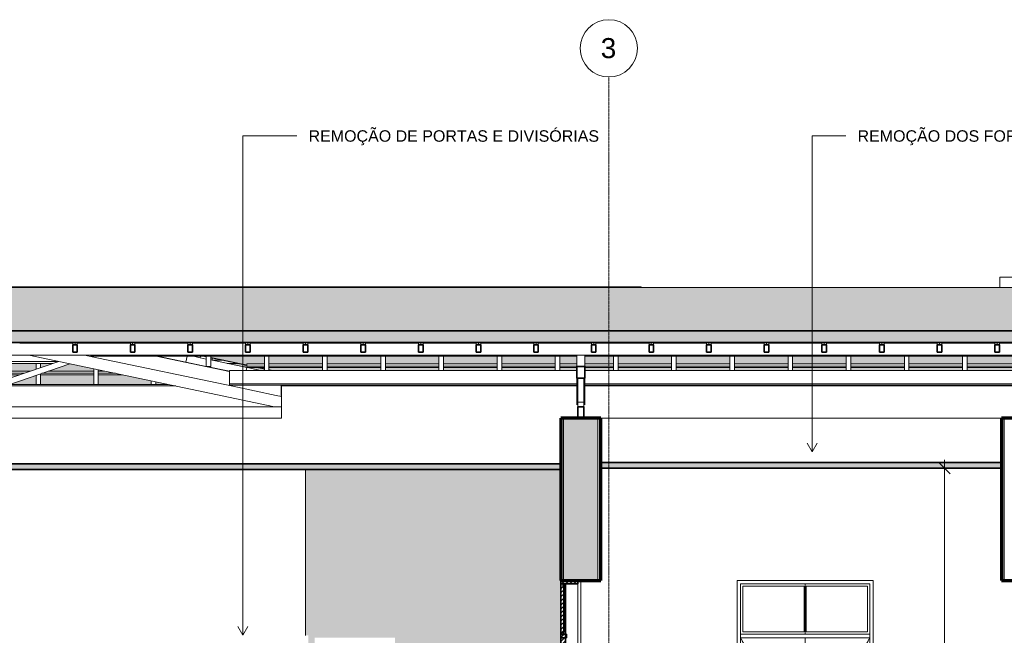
# Model space of a CAD drawing. Header units: millimetres. Extents: x -32613 to 52917, y -2150 to 8528.
# Tile 8 of 256: x -15349 to -6746, y 3151 to 8528. Entities that reach past the tile are written whole.
import ezdxf

# ---------------------------------------------------------------- set-up
doc = ezdxf.new("R2010")
doc.units = ezdxf.units.MM
for name, pattern in [('_Tracejado médio', [4, 3, -1]), ('_Tracejado pequeno', [2.25, 1.5, -0.75]), ('_Traço - ponto', [16, 12, -2, 0, -2])]:
    doc.linetypes.add(name, pattern=pattern)
for name, color, linetype, lineweight in [('A-ANNO-DIMS', 211, 'Continuous', 9), ('A-ANNO-DIMS-50', 211, 'Continuous', 9), ('A-CLNG', 13, 'Continuous', 25), ('A-CLNG-PATT', 13, 'Continuous', 25), ('A-DOOR', 31, 'Continuous', 25), ('A-DOOR-HDLN', 31, '_Tracejado pequeno', 18), ('A-GENM', 13, 'Continuous', 18), ('A-GLAZ-CWMG', 51, 'Continuous', 18), ('A-ROOF', 132, 'Continuous', 25), ('A-ROOF-PATT', 132, 'Continuous', 25), ('A-WALL', 113, 'Continuous', 25), ('A-WALL-PATT', 111, 'Continuous', 70), ('G-ANNO-TEXT', 231, 'Continuous', 9), ('I-WALL', 2, 'Continuous', 25), ('S-GRID', 1, 'Continuous', 9), ('S-GRID-IDEN', 1, 'Continuous', 9)]:
    doc.layers.add(name, color=color, linetype=linetype, lineweight=lineweight)
doc.styles.add('Arial_2', font='arial.ttf', dxfattribs={"height": 175})
doc.styles.add('Arial_3', font='arial.ttf', dxfattribs={"height": 100})
doc.dimstyles.new('Diagonal_-_2_0mm_Arial', dxfattribs={"dimscale": 304.8, "dimtxt": 102.02594, "dimasz": 0.328084, "dimexe": 0.246063, "dimexo": 0.0625, "dimgap": 0.024606, "dimtad": 1, "dimlfac": 0.001, "dimrnd": 0.01, "dimzin": 0, "dimdsep": 46, "dimtxsty": 'Arial_3', "dimblk1": 'OBLIQUE', "dimblk2": 'OBLIQUE', "dimsah": 1, "dimcen": 0.09, "dimdle": 0.246063, "dimadec": 0, "dimazin": 0, "dimtfac": 1, "dimtdec": 4, "dimtix": 1, "dimtmove": 0, "dimatfit": 3, "dimfxl": 0.492126, "dimfxlon": 1, "dimtvp": 1, "dimtolj": 1, "dimtzin": 0, "dimarcsym": 2})
pattern_1 = [(45, (-13711.87, 3294.04), (-17.67767, 17.67767), [])]

# ---------------------------------------------------------------- blocks, each defined once
blk = doc.blocks.new('porta dupla - P02 - 1_35 x 2_60 m-4336731-CORTE A - MANTER _ DEMOLIR')
at = {"layer": 'A-DOOR', "lineweight": 18}
h = blk.add_hatch(dxfattribs=at)
h.set_pattern_fill('FP_1', color=256, style=0, pattern_type=2)
h.set_pattern_definition(pattern_1)
h.paths.add_polyline_path([(-10471.1, 3600), (-10471.1, 3630), (-10621.1, 3630), (-10621.1, 3600)], flags=0)
h = blk.add_hatch(dxfattribs=at)
h.set_pattern_fill('FP_1', color=256, style=0, pattern_type=2)
h.set_pattern_definition(pattern_1)
h.paths.add_polyline_path([(-10581.1, 1030), (-10581.1, 3600), (-10621.1, 3600), (-10621.1, 1030)], flags=0)
h = blk.add_hatch(dxfattribs=at)
h.set_pattern_fill('FP_1', color=256, style=0, pattern_type=2)
h.set_pattern_definition(pattern_1)
h.paths.add_polyline_path([(-10601.1, 3160), (-10581.1, 3160), (-10581.1, 3180), (-10601.1, 3180)], flags=0)
h.paths.add_polyline_path([(-10581.1, 3580), (-10581.1, 3600), (-10601.1, 3600), (-10601.1, 3580)], flags=0)
h = blk.add_hatch(dxfattribs=at)
h.set_pattern_fill('FP_1', color=256, style=0, pattern_type=2)
h.set_pattern_definition(pattern_1)
h.paths.add_polyline_path([(-10571.1, 3130), (-10571.1, 3160), (-10621.1, 3160), (-10621.1, 3130)], flags=0)
at = {"layer": 'A-DOOR', "lineweight": 35}
for p, q in [((-10621.1, 3630), (-10621.1, 3600)), ((-10471.1, 3630), (-10621.1, 3630)), ((-10471.1, 3600), (-10471.1, 3630)), ((-10621.1, 3600), (-10471.1, 3600)), ((-10581.1, 3600), (-10621.1, 3600)), ((-10621.1, 3600), (-10621.1, 1030)), ((-10601.1, 3600), (-10601.1, 3580)), ((-10581.1, 3600), (-10601.1, 3600)), ((-10601.1, 3580), (-10581.1, 3580)), ((-10595.1, 3580), (-10595.1, 3180)), ((-10587.1, 3580), (-10595.1, 3580)), ((-10587.1, 3180), (-10587.1, 3580)), ((-10581.1, 1030), (-10581.1, 3600)), ((-10581.1, 3580), (-10581.1, 3600)), ((-10571.1, 3160), (-10621.1, 3160)), ((-10621.1, 3160), (-10621.1, 3130)), ((-10621.1, 3130), (-10571.1, 3130)), ((-10601.1, 3180), (-10601.1, 3160)), ((-10581.1, 3180), (-10601.1, 3180)), ((-10601.1, 3160), (-10581.1, 3160)), ((-10595.1, 3180), (-10587.1, 3180)), ((-10581.1, 3160), (-10581.1, 3180)), ((-10571.1, 3130), (-10571.1, 3160)), ((-10621.1, 1030), (-10581.1, 1030))]:
    blk.add_line(p, q, dxfattribs=at)
at = {"layer": 'A-DOOR', "lineweight": 18}
blk.add_line((-10471.1, 3600), (-10471.1, 1030), dxfattribs=at)
blk = doc.blocks.new('porta dupla - P04 - 1_19 x 2_60 m-4336733-CORTE A - MANTER _ DEMOLIR')
at = {"layer": 'A-DOOR', "lineweight": 18}
for p, q in [((-9051.1, 1030), (-9051.1, 3600)), ((-9051.1, 3600), (-7921.1, 3600)), ((-9031.1, 3580), (-9031.1, 3180)), ((-8496.1, 3580), (-9031.1, 3580)), ((-8496.1, 3180), (-8496.1, 3580)), ((-8486.1, 3600), (-8486.1, 3160)), ((-8486.1, 3600), (-8486.1, 3160)), ((-7941.1, 3580), (-8476.1, 3580)), ((-8476.1, 3580), (-8476.1, 3180)), ((-7941.1, 3180), (-7941.1, 3580)), ((-7921.1, 3600), (-7921.1, 1030)), ((-7921.1, 3160), (-9051.1, 3160)), ((-9051.1, 3130), (-7921.1, 3130)), ((-8496.1, 3180), (-9031.1, 3180)), ((-8486.1, 3130), (-8486.1, 1030)), ((-8486.1, 3130), (-8486.1, 1030)), ((-7941.1, 3180), (-8476.1, 3180))]:
    blk.add_line(p, q, dxfattribs=at)
at = {"layer": 'A-DOOR-HDLN'}
for p, q in [((-9051.1, 3130), (-7921.1, 3130)), ((-9051.1, 3130), (-8486.1, 2080)), ((-7921.1, 3130), (-8486.1, 2080)), ((-8486.1, 2080), (-9051.1, 1030)), ((-8486.1, 2080), (-7921.1, 1030))]:
    blk.add_line(p, q, dxfattribs=at)
blk = doc.blocks.new('Rectangular Mullion - 6x12 cm-3934083-CORTE A - MANTER _ DEMOLIR')
at = {"layer": 'A-GLAZ-CWMG'}
blk.add_line((938.7, 5598.7), (-28513.7, 5598.7), dxfattribs=at)
blk = doc.blocks.new('Rectangular Mullion - 6x12 cm-3933646-CORTE A - MANTER _ DEMOLIR')
at = {"layer": 'A-GLAZ-CWMG'}
for p, q in [((-14726.3, 5589.6), (-14726.3, 5598.7)), ((-14726.3, 5589.6), (-10481.1, 5589.6)), ((-10411.1, 5589.6), (-6631.1, 5589.6))]:
    blk.add_line(p, q, dxfattribs=at)
blk = doc.blocks.new('Rectangular Mullion - 2x5 cm-3922211-CORTE A - MANTER _ DEMOLIR')
at = {"layer": 'A-GLAZ-CWMG'}
for p, q in [((-17822.8, 5426.5), (-17779.2, 5426.5)), ((-17722.3, 5439.6), (-17765.8, 5439.6)), ((-17681.9, 5458.9), (-17638.4, 5458.9)), ((-17333.1, 5426.5), (-17219.8, 5426.5)), ((-17219.8, 5439.6), (-17276.2, 5439.6)), ((-17179.8, 5458.9), (-16824.2, 5458.9)), ((-16768.1, 5439.6), (-17179.8, 5439.6)), ((-17179.8, 5426.5), (-16730.1, 5426.5)), ((-16670.6, 5458.9), (-16212.9, 5458.9)), ((-16212.9, 5439.6), (-16614.5, 5439.6)), ((-16576.5, 5426.5), (-16212.9, 5426.5)), ((-16172.9, 5458.9), (-16036.8, 5458.9)), ((-16036.8, 5439.6), (-16172.9, 5439.6)), ((-16172.9, 5426.5), (-16036.8, 5426.5)), ((-15886.8, 5458.9), (-15709.4, 5458.9)), ((-15709.4, 5439.6), (-15886.8, 5439.6)), ((-15886.8, 5426.5), (-15709.4, 5426.5)), ((-15669.4, 5458.9), (-15253.1, 5458.9)), ((-15309.1, 5439.6), (-15669.4, 5439.6)), ((-15669.4, 5426.5), (-15347.1, 5426.5)), ((-15165.9, 5426.5), (-14702.4, 5426.5)), ((-14702.4, 5439.6), (-15155.5, 5439.6)), ((-15099.5, 5458.9), (-14702.4, 5458.9)), ((-14662.4, 5458.9), (-14603.8, 5458.9)), ((-14511.9, 5439.6), (-14662.4, 5439.6)), ((-14662.4, 5426.5), (-14449.6, 5426.5)), ((-13533.3, 5458.9), (-13523.5, 5458.9))]:
    blk.add_line(p, q, dxfattribs=at)
blk = doc.blocks.new('Rectangular Mullion - 2x5 cm-4253648-CORTE A - MANTER _ DEMOLIR')
at = {"layer": 'A-GLAZ-CWMG'}
for p, q in [((-14885.4, 5701.8), (-15348.9, 5701.8)), ((-14381.9, 5701.8), (-14845.4, 5701.8)), ((-13878.4, 5701.8), (-14341.9, 5701.8)), ((-13374.9, 5701.8), (-13838.4, 5701.8)), ((-12871.4, 5701.8), (-13334.9, 5701.8)), ((-12367.9, 5701.8), (-12831.4, 5701.8)), ((-11864.4, 5701.8), (-12327.9, 5701.8)), ((-11360.9, 5701.8), (-11824.4, 5701.8)), ((-10857.4, 5701.8), (-11320.9, 5701.8)), ((-10353.9, 5701.8), (-10817.4, 5701.8)), ((-9850.4, 5701.8), (-10313.9, 5701.8)), ((-9346.9, 5701.8), (-9810.4, 5701.8)), ((-8843.4, 5701.8), (-9306.9, 5701.8)), ((-8339.9, 5701.8), (-8803.4, 5701.8)), ((-7836.5, 5701.8), (-8299.9, 5701.8)), ((-7333, 5701.8), (-7796.5, 5701.8)), ((-6829.5, 5701.8), (-7293, 5701.8)), ((-6326, 5701.8), (-6789.5, 5701.8))]:
    blk.add_line(p, q, dxfattribs=at)
blk = doc.blocks.new('Rectangular Mullion - 2x5 cm-4253676-CORTE A - MANTER _ DEMOLIR')
at = {"layer": 'A-GLAZ-CWMG'}
for p, q in [((-13364.6, 5501.4), (-13364.6, 5520.9)), ((-13364.6, 5520.9), (-13210.8, 5520.9)), ((-13170.8, 5520.9), (-12702.5, 5520.9)), ((-12662.5, 5520.9), (-12194.2, 5520.9)), ((-12154.2, 5520.9), (-11685.9, 5520.9)), ((-11645.9, 5520.9), (-11177.6, 5520.9)), ((-11137.6, 5520.9), (-10669.3, 5520.9)), ((-10629.3, 5520.9), (-10481.1, 5520.9)), ((-10411.1, 5520.9), (-10160.9, 5520.9)), ((-10120.9, 5520.9), (-9652.6, 5520.9)), ((-9612.6, 5520.9), (-9144.3, 5520.9)), ((-9104.3, 5520.9), (-8636, 5520.9)), ((-8596, 5520.9), (-8127.7, 5520.9)), ((-8087.7, 5520.9), (-7619.3, 5520.9)), ((-7579.3, 5520.9), (-7111, 5520.9)), ((-7071, 5520.9), (-6631.1, 5520.9)), ((-6561.1, 5520.9), (-6346.8, 5520.9)), ((-6346.8, 5520.9), (-6346.8, 5501.4)), ((-13364.6, 5490.8), (-13364.6, 5501.4)), ((-13210.8, 5501.4), (-13364.6, 5501.4)), ((-13364.6, 5490.8), (-13210.8, 5490.8)), ((-12702.5, 5501.4), (-13170.8, 5501.4)), ((-13170.8, 5490.8), (-12702.5, 5490.8)), ((-12194.2, 5501.4), (-12662.5, 5501.4)), ((-12662.5, 5490.8), (-12194.2, 5490.8)), ((-11685.9, 5501.4), (-12154.2, 5501.4)), ((-12154.2, 5490.8), (-11685.9, 5490.8)), ((-11177.6, 5501.4), (-11645.9, 5501.4)), ((-11645.9, 5490.8), (-11177.6, 5490.8)), ((-10669.3, 5501.4), (-11137.6, 5501.4)), ((-11137.6, 5490.8), (-10669.3, 5490.8)), ((-10481.1, 5501.4), (-10629.3, 5501.4)), ((-10629.3, 5490.8), (-10481.1, 5490.8)), ((-10160.9, 5501.4), (-10411.1, 5501.4)), ((-10411.1, 5490.8), (-10160.9, 5490.8)), ((-9652.6, 5501.4), (-10120.9, 5501.4)), ((-10120.9, 5490.8), (-9652.6, 5490.8)), ((-9144.3, 5501.4), (-9612.6, 5501.4)), ((-9612.6, 5490.8), (-9144.3, 5490.8)), ((-8636, 5501.4), (-9104.3, 5501.4)), ((-9104.3, 5490.8), (-8636, 5490.8)), ((-8127.7, 5501.4), (-8596, 5501.4)), ((-8596, 5490.8), (-8127.7, 5490.8)), ((-7619.3, 5501.4), (-8087.7, 5501.4)), ((-8087.7, 5490.8), (-7619.3, 5490.8)), ((-7111, 5501.4), (-7579.3, 5501.4)), ((-7579.3, 5490.8), (-7111, 5490.8)), ((-6631.1, 5501.4), (-7071, 5501.4)), ((-7071, 5490.8), (-6631.1, 5490.8)), ((-6346.8, 5501.4), (-6561.1, 5501.4)), ((-6561.1, 5490.8), (-6346.8, 5490.8)), ((-6346.8, 5501.4), (-6346.8, 5490.8))]:
    blk.add_line(p, q, dxfattribs=at)
blk = doc.blocks.new('Rectangular Mullion - 2x5 cm-4253688-CORTE A - MANTER _ DEMOLIR')
at = {"layer": 'A-GLAZ-CWMG'}
for p, q in [((-13377.3, 5513), (-13381.4, 5493.4)), ((-13364.2, 5489.8), (-13332.5, 5483.1)), ((-13332.5, 5483.1), (-13330.9, 5490.8))]:
    blk.add_line(p, q, dxfattribs=at)
blk = doc.blocks.new('Rectangular Mullion - 2x5 cm-4253689-CORTE A - MANTER _ DEMOLIR')
at = {"layer": 'A-GLAZ-CWMG'}
for p, q in [((-13819.1, 5589.6), (-13820, 5585.5)), ((-13820, 5585.5), (-13771.1, 5575.2)), ((-13771.1, 5575.2), (-13768.1, 5589.6))]:
    blk.add_line(p, q, dxfattribs=at)
blk = doc.blocks.new('Rectangular Mullion - 2x5 cm-3922817-CORTE A - MANTER _ DEMOLIR')
at = {"layer": 'A-GLAZ-CWMG'}
for p, q in [((-13667.3, 5554.6), (-13667.3, 5573.9)), ((-13575.4, 5554.6), (-13667.3, 5554.6))]:
    blk.add_line(p, q, dxfattribs=at)
blk = doc.blocks.new('Rectangular Mullion - 6x12 cm 2-3933724-CORTE A - MANTER _ DEMOLIR')
at = {"layer": 'A-GLAZ-CWMG'}
blk.add_line((-14661.2, 5573.1), (-14783.3, 5598.7), dxfattribs=at)
blk = doc.blocks.new('Rectangular Mullion - 6x12 cm-4090307-CORTE A - MANTER _ DEMOLIR')
at = {"layer": 'A-GLAZ-CWMG'}
for p, q in [((-13841.2, 5525.6), (-13851.1, 5525.6)), ((-13437.5, 5525.6), (-13534.7, 5525.6))]:
    blk.add_line(p, q, dxfattribs=at)
blk = doc.blocks.new('Rectangular Mullion - 6x12 cm-4090281-CORTE A - MANTER _ DEMOLIR')
at = {"layer": 'A-GLAZ-CWMG'}
for p, q in [((-17368.5, 5525.8), (-17347.5, 5525.8)), ((-17279.1, 5541.5), (-17322.7, 5541.5)), ((-16864.9, 5525.8), (-16036.8, 5525.8)), ((-16036.8, 5541.5), (-16833, 5541.5)), ((-15013.1, 5541.5), (-15886.8, 5541.5)), ((-15886.8, 5525.8), (-15058.7, 5525.8))]:
    blk.add_line(p, q, dxfattribs=at)
blk = doc.blocks.new('Rectangular Mullion - 4x6_3-3931011-CORTE A - MANTER _ DEMOLIR')
at = {"layer": 'A-GLAZ-CWMG'}
for p, q in [((-26969.2, 5701.9), (-26969.2, 5687.9)), ((-26949.2, 5687.9), (-26949.2, 5701.9)), ((-26929.2, 5687.9), (-26929.2, 5701.9))]:
    blk.add_line(p, q, dxfattribs=at)
at = {"layer": 'A-GLAZ-CWMG', "lineweight": 35}
for p, q in [((-26949.2, 5687.9), (-26969.2, 5687.9)), ((-26969.2, 5687.9), (-26969.2, 5623.4)), ((-26929.2, 5687.9), (-26949.2, 5687.9)), ((-26929.2, 5623.4), (-26929.2, 5687.9)), ((-26969.2, 5623.4), (-26929.2, 5623.4))]:
    blk.add_line(p, q, dxfattribs=at)
blk = doc.blocks.new('Rectangular Mullion - 4x6_3-V2-CORTE A - MANTER _ DEMOLIR')
at = {"layer": 'A-GLAZ-CWMG'}
for p, q in [((-7111, 5465.1), (-7111, 5589.6)), ((-7071, 5465.1), (-7071, 5589.6))]:
    blk.add_line(p, q, dxfattribs=at)
blk = doc.blocks.new('Rectangular Mullion - 4x6_3-3931064-CORTE A - MANTER _ DEMOLIR')
at = {"layer": 'A-GLAZ-CWMG'}
for p, q in [((-12702.5, 5465.1), (-12702.5, 5589.6)), ((-12662.5, 5465.1), (-12662.5, 5589.6))]:
    blk.add_line(p, q, dxfattribs=at)
blk = doc.blocks.new('Rectangular Mullion - 4x6_3-3931065-CORTE A - MANTER _ DEMOLIR')
at = {"layer": 'A-GLAZ-CWMG'}
for p, q in [((-13210.8, 5465.1), (-13210.8, 5589.6)), ((-13170.8, 5465.1), (-13170.8, 5589.6))]:
    blk.add_line(p, q, dxfattribs=at)
blk = doc.blocks.new('Rectangular Mullion - 4x6_3-3931066-CORTE A - MANTER _ DEMOLIR')
at = {"layer": 'A-GLAZ-CWMG'}
for p, q in [((-13719.2, 5499.5), (-13719.2, 5589.6)), ((-13679.2, 5499.5), (-13679.2, 5589.6)), ((-13679.2, 5499.5), (-13719.2, 5499.5))]:
    blk.add_line(p, q, dxfattribs=at)
blk = doc.blocks.new('Rectangular Mullion - 4x6_3-3931226-CORTE A - MANTER _ DEMOLIR')
at = {"layer": 'A-GLAZ-CWMG'}
for p, q in [((-13897.1, 5537.3), (-14145.8, 5589.6)), ((-13886.1, 5589.6), (-13897.1, 5537.3))]:
    blk.add_line(p, q, dxfattribs=at)
blk = doc.blocks.new('Rectangular Mullion - 4x6_3-3931224-CORTE A - MANTER _ DEMOLIR')
at = {"layer": 'A-GLAZ-CWMG'}
for p, q in [((-13719.2, 5500), (-13897.1, 5537.3)), ((-13839.3, 5589.6), (-13820, 5585.5)), ((-13771.1, 5575.2), (-13719.2, 5564.3)), ((-13679.2, 5555.9), (-13364.2, 5489.8)), ((-13514.8, 5457), (-13716.8, 5499.5)), ((-13364.2, 5489.8), (-13369.4, 5465.1))]:
    blk.add_line(p, q, dxfattribs=at)
blk = doc.blocks.new('Rectangular Mullion - 4x6_3-3931222-CORTE A - MANTER _ DEMOLIR')
at = {"layer": 'A-GLAZ-CWMG'}
blk.add_line((-13332.5, 5483.1), (-13246.7, 5465.1), dxfattribs=at)
blk = doc.blocks.new('Rectangular Mullion - 4x6_3-3931248-CORTE A - MANTER _ DEMOLIR')
at = {"layer": 'A-GLAZ-CWMG'}
for p, q in [((-14198.9, 5343.1), (-14198.9, 5373.9)), ((-14158.9, 5343.1), (-14158.9, 5365.5))]:
    blk.add_line(p, q, dxfattribs=at)
blk = doc.blocks.new('Rectangular Mullion - 4x6_3-3931246-CORTE A - MANTER _ DEMOLIR')
at = {"layer": 'A-GLAZ-CWMG'}
for p, q in [((-14702.4, 5343.1), (-14702.4, 5479.6)), ((-14662.4, 5343.1), (-14662.4, 5471.2))]:
    blk.add_line(p, q, dxfattribs=at)
blk = doc.blocks.new('Rectangular Mullion - 4x6_3-3931244-CORTE A - MANTER _ DEMOLIR')
at = {"layer": 'A-GLAZ-CWMG'}
for p, q in [((-15205.9, 5475.1), (-15205.9, 5525.8)), ((-15165.9, 5488.9), (-15165.9, 5525.8)), ((-15205.9, 5343.1), (-15205.9, 5422.2)), ((-15165.9, 5343.1), (-15165.9, 5436))]:
    blk.add_line(p, q, dxfattribs=at)
blk = doc.blocks.new('Rectangular Mullion - 6x12 cm-4090282-CORTE A - MANTER _ DEMOLIR')
at = {"layer": 'A-GLAZ-CWMG'}
for p, q in [((-13514.8, 5347.9), (-13514.8, 5465.1)), ((-13514.8, 5465.1), (-10481.1, 5465.1)), ((-10411.1, 5465.1), (-6631.1, 5465.1)), ((-6561.1, 5465.1), (-6273.9, 5465.1)), ((-6273.9, 5347.9), (-6273.9, 5465.1)), ((-13514.8, 5335.1), (-13514.8, 5347.9)), ((-10481.1, 5347.9), (-13514.8, 5347.9)), ((-13514.8, 5335.1), (-10481.1, 5335.1)), ((-6631.1, 5347.9), (-10411.1, 5347.9)), ((-10411.1, 5335.1), (-6631.1, 5335.1)), ((-6273.9, 5347.9), (-6561.1, 5347.9)), ((-6561.1, 5335.1), (-6324.8, 5335.1)), ((-6324.8, 5335.1), (-6273.9, 5347.9))]:
    blk.add_line(p, q, dxfattribs=at)
blk = doc.blocks.new('Rectangular Mullion - 6x12 cm 2-4252870-CORTE A - MANTER _ DEMOLIR')
at = {"layer": 'A-GLAZ-CWMG'}
for p, q in [((-13486.8, 5326.5), (-14661.2, 5573.1)), ((-14155.6, 5589.6), (-13514.8, 5455))]:
    blk.add_line(p, q, dxfattribs=at)
blk = doc.blocks.new('Rectangular Mullion - 6x12 cm-V5-CORTE A - MANTER _ DEMOLIR')
at = {"layer": 'A-GLAZ-CWMG'}
for p, q in [((-18185.4, 5343.1), (-18141.9, 5343.1)), ((-17695.7, 5343.1), (-16487.8, 5343.1)), ((-16334.3, 5343.1), (-16036.8, 5343.1)), ((-15886.8, 5343.1), (-15589.4, 5343.1)), ((-15435.8, 5343.1), (-14052.4, 5343.1))]:
    blk.add_line(p, q, dxfattribs=at)
blk = doc.blocks.new('tesoura3 - tesoura-4028632-CORTE A - MANTER _ DEMOLIR')
at = {"layer": 'A-GENM'}
for p, q in [((-10481.1, 5498.5), (-10481.1, 5598.7)), ((-10411.1, 5598.7), (-10411.1, 5498.5)), ((-10481.1, 5165.5), (-10481.1, 5396.2)), ((-10471.1, 5187.8), (-10471.1, 5396.2)), ((-10421.1, 5396.2), (-10421.1, 5187.8)), ((-10411.1, 5396.2), (-10411.1, 5165.5)), ((-10421.1, 5187.8), (-10471.1, 5187.8)), ((-10471.1, 5147.8), (-10471.1, 5187.8)), ((-10421.1, 5187.8), (-10421.1, 5147.8))]:
    blk.add_line(p, q, dxfattribs=at)
at = {"layer": 'A-GENM', "lineweight": 35}
for p, q in [((-10481.1, 5498.5), (-10481.1, 5396.2)), ((-10411.1, 5498.5), (-10481.1, 5498.5)), ((-10411.1, 5396.2), (-10411.1, 5498.5)), ((-10481.1, 5396.2), (-10411.1, 5396.2)), ((-10471.1, 5147.8), (-10471.1, 5047.8)), ((-10421.1, 5147.8), (-10471.1, 5147.8)), ((-10421.1, 5047.8), (-10421.1, 5147.8)), ((-10471.1, 5047.8), (-10421.1, 5047.8))]:
    blk.add_line(p, q, dxfattribs=at)
blk = doc.blocks.new('tesoura6 - tesoura-4029236-CORTE A - MANTER _ DEMOLIR')
at = {"layer": 'A-GENM'}
for p, q in [((-17831.1, 5311.9), (-16584.1, 5598.7)), ((-17030.3, 5598.7), (-17219.8, 5555.2)), ((-16036.8, 5598.7), (-16036.8, 5147.8)), ((-15886.8, 5147.8), (-15886.8, 5598.7)), ((-15269.8, 5598.7), (-13122.4, 5147.8)), ((-17278.3, 5541.7), (-17831.1, 5414.5)), ((-16971.6, 5509.6), (-16036.8, 5187.8)), ((-16036.8, 5240.7), (-16879.5, 5530.8)), ((-15007.1, 5543.6), (-15886.8, 5240.7)), ((-15886.8, 5187.8), (-14911.7, 5523.5)), ((-17901.1, 5398.4), (-18389.3, 5286.2)), ((-18447.7, 5272.7), (-18846.1, 5181.1)), ((-18544.9, 5147.8), (-17901.1, 5295.8)), ((-16036.8, 5187.8), (-16036.8, 5240.7)), ((-15886.8, 5240.7), (-15886.8, 5187.8)), ((-13061.1, 5237.1), (-13106.6, 5246.6)), ((-18846.1, 5147.8), (-18544.9, 5147.8)), ((-17891.1, 5147.8), (-18544.9, 5147.8)), ((-13122.4, 5147.8), (-17841.1, 5147.8)), ((-16036.8, 5147.8), (-15886.8, 5147.8)), ((-13122.4, 5147.8), (-13061.1, 5147.8))]:
    blk.add_line(p, q, dxfattribs=at)
blk = doc.blocks.new('Rectangular Mullion - 6x12 cm-4082020-CORTE A - MANTER _ DEMOLIR')
at = {"layer": 'A-GLAZ-CWMG'}
for p, q in [((-13065.5, 5253.5), (-13065.5, 5335.1)), ((-6651.3, 5328.7), (-6651.3, 5335.1)), ((-13065.5, 5240.8), (-13065.5, 5253.5)), ((-13061.1, 5253.5), (-13065.5, 5253.5)), ((-13065.5, 5240.8), (-13061.1, 5240.8))]:
    blk.add_line(p, q, dxfattribs=at)
blk = doc.blocks.new('Rectangular Mullion - 6x12 cm 2-4252872-CORTE A - MANTER _ DEMOLIR')
at = {"layer": 'A-GLAZ-CWMG'}
blk.add_line((-13106.6, 5246.6), (-13486.8, 5326.5), dxfattribs=at)
blk = doc.blocks.new('Grid - Head Grid-11506-CORTE A - MANTER _ DEMOLIR')
at = {"layer": 'S-GRID-IDEN'}
blk.add_circle((-29896.1, 8278.5), 250, dxfattribs=at)
blk = doc.blocks.new('DIMBLOCK2-CORTE A - MANTER _ DEMOLIR')
at = {"layer": 'A-ANNO-DIMS-50', "lineweight": 18}
for p, q in [((-7268.5, 4610), (-7318.5, 4660)), ((-7268.5, 4610), (-7218.5, 4560)), ((-7268.5, 1030), (-7318.5, 1080)), ((-7268.5, 1030), (-7218.5, 980))]:
    blk.add_line(p, q, dxfattribs=at)
at = {"layer": 'A-ANNO-DIMS-50'}
for p, q in [((-7268.5, 4685), (-7268.5, 955)), ((-7118.5, 4610), (-7343.5, 4610)), ((-7268.5, 4610), (-7118.5, 4610)), ((-7118.5, 1030), (-7343.5, 1030)), ((-7268.5, 1030), (-7118.5, 1030))]:
    blk.add_line(p, q, dxfattribs=at)
at = {"layer": 'A-ANNO-DIMS-50', "color": 0, "insert": (-7410.5, 2684.3), "char_height": 100, "width": 325.653, "attachment_point": 1, "rotation": 90, "line_spacing_factor": 0.941778, "style": 'Arial_3'}
blk.add_mtext('3,58', dxfattribs=at)
blk = doc.blocks.new('_Oblique')
at = {"color": 0, "linetype": 'ByBlock', "lineweight": -2}
blk.add_line((-0.5, -0.5), (0.5, 0.5), dxfattribs=at)

msp = doc.modelspace()

# ---------------------------------------------------------------- hatches: boundary and pattern name
at = {"layer": 'A-CLNG-PATT', "lineweight": 18}
for points in [[(-17691.115, 4600), (-10621.115, 4600), (-10621.115, 4650), (-17691.115, 4650), (-17691.115, 4628.766)], [(-9889.225, 4610), (-6771.115, 4610), (-6771.115, 4660), (-10271.115, 4660), (-10271.115, 4610)]]:
    msp.add_hatch(color=21, dxfattribs=at).paths.add_polyline_path(points, flags=0)
at = {"layer": 'A-ROOF-PATT'}
for points in [[(1355.299, 5810.779), (-1968.026, 6708.077), (-4043.835, 6189.125), (-27444.816, 6189.197), (-28958.488, 5810.779), (874.507, 5810.779)], [(-11085.195, 6189.125), (-9918.615, 6189.125), (-9918.615, 6193.871), (-16133.141, 6193.871), (-16110.538, 6189.125), (-13477.136, 6189.125)]]:
    msp.add_hatch(color=254, dxfattribs=at).paths.add_polyline_path(points, flags=0)
at = {"layer": 'A-ROOF-PATT', "lineweight": 18}
msp.add_hatch(color=21, dxfattribs=at).paths.add_polyline_path([(-30474.495, 5328.7), (-28955.483, 5708.453), (1350.653, 5708.453), (2757.885, 5328.765), (2783.885, 5425.061), (1355.299, 5810.779), (-28958.488, 5810.779), (-30500.78, 5425.206), (-30476.653, 5328.7)], flags=0)
at = {"layer": 'A-ROOF-PATT'}
h = msp.add_hatch(color=254, dxfattribs=at)
h.paths.add_polyline_path([(-16036.845, 5343.073), (-16036.819, 5343.073), (-16036.845, 5426.484), (-16172.854, 5426.484), (-16172.854, 5343.073)], flags=0)
h.paths.add_polyline_path([(-16487.832, 5343.073), (-16676.332, 5407.979), (-16676.332, 5343.073)], flags=0)
h.paths.add_polyline_path([(-16716.332, 5343.073), (-16716.332, 5421.752), (-16730.075, 5426.484), (-17179.811, 5426.484), (-17179.811, 5343.073), (-16971.562, 5343.073)], flags=0)
h.paths.add_polyline_path([(-15886.819, 5343.073), (-15709.376, 5343.073), (-15709.376, 5426.484), (-15886.819, 5426.484)], flags=0)
h.paths.add_polyline_path([(-18141.877, 5343.073), (-17901.115, 5398.448), (-17901.115, 5408.461), (-18185.412, 5343.073)], flags=0)
h.paths.add_polyline_path([(-17219.811, 5343.073), (-17219.811, 5426.484), (-17333.087, 5426.484), (-17695.743, 5343.073), (-17364.039, 5343.073)], flags=0)
h.paths.add_polyline_path([(-14662.419, 5343.073), (-14198.941, 5343.073), (-14198.941, 5373.856), (-14449.551, 5426.484), (-14662.419, 5426.484)], flags=0)
h.paths.add_polyline_path([(-14911.703, 5343.073), (-14702.419, 5343.073), (-14702.419, 5426.484), (-15165.898, 5426.484), (-15165.898, 5343.073)], flags=0)
h.paths.add_polyline_path([(-16334.254, 5343.073), (-16212.854, 5343.073), (-16212.854, 5426.484), (-16576.497, 5426.484), (-16467.061, 5388.802)], flags=0)
h.paths.add_polyline_path([(-15205.898, 5343.073), (-15205.898, 5422.236), (-15435.806, 5343.073), (-15271.091, 5343.073)], flags=0)
h.paths.add_polyline_path([(-15669.376, 5343.073), (-15589.383, 5343.073), (-15347.14, 5426.484), (-15669.376, 5426.484)], flags=0)
h.paths.add_polyline_path([(-14075.121, 5343.073), (-14052.356, 5343.073), (-14158.941, 5365.456), (-14158.941, 5343.073)], flags=0)
h.paths.add_polyline_path([(-17831.115, 5414.548), (-17779.221, 5426.484), (-17822.756, 5426.484), (-17831.115, 5424.561)], flags=0)
h.paths.add_polyline_path([(-13523.52, 5458.879), (-13841.235, 5525.599), (-13851.061, 5525.599), (-13533.346, 5458.879)], flags=0)
h.paths.add_polyline_path([(-15869.076, 5458.879), (-15709.376, 5458.879), (-15709.376, 5525.791), (-15886.819, 5525.791), (-15886.819, 5458.879)], flags=0)
h.paths.add_polyline_path([(-17179.811, 5458.879), (-16824.158, 5458.879), (-16971.562, 5509.634), (-17179.811, 5461.737)], flags=0)
h.paths.add_polyline_path([(-17638.371, 5458.879), (-17347.451, 5525.791), (-17391.818, 5525.599), (-17681.906, 5458.879), (-17663.031, 5458.879)], flags=0)
h.paths.add_polyline_path([(-16036.845, 5458.879), (-16036.819, 5458.879), (-16036.845, 5525.791), (-16172.854, 5525.791), (-16172.854, 5458.879)], flags=0)
h.paths.add_polyline_path([(-16212.854, 5458.879), (-16212.854, 5525.791), (-16676.332, 5525.791), (-16676.332, 5460.86), (-16670.581, 5458.879), (-16467.061, 5458.879)], flags=0)
h.paths.add_polyline_path([(-15669.376, 5458.879), (-15253.057, 5458.879), (-15205.898, 5475.117), (-15205.898, 5525.791), (-15669.376, 5525.791)], flags=0)
h.paths.add_polyline_path([(-14661.208, 5458.879), (-14603.816, 5458.879), (-14662.419, 5471.186), (-14662.419, 5458.879)], flags=0)
h.paths.add_polyline_path([(-14702.419, 5458.879), (-14702.419, 5479.586), (-14911.703, 5523.536), (-15099.479, 5458.879), (-14911.703, 5458.879)], flags=0)
h.paths.add_polyline_path([(-13149.513, 5465.128), (-13170.844, 5469.608), (-13170.844, 5465.128)], flags=0)
h.paths.add_polyline_path([(-13246.734, 5465.128), (-13210.844, 5465.128), (-13210.844, 5478.008), (-13271.565, 5490.759), (-13330.887, 5490.759), (-13332.397, 5483.118), (-13328.381, 5482.274)], flags=0)
h.paths.add_polyline_path([(-18526.407, 5465.128), (-18436.636, 5465.128), (-18294.023, 5497.929), (-18294.023, 5518.577), (-18329.358, 5510.45), (-18329.358, 5490.759), (-18414.969, 5490.759), (-18516.574, 5467.39)], flags=0)
h.paths.add_polyline_path([(-16716.332, 5474.633), (-16716.332, 5525.791), (-16864.906, 5525.791)], flags=0)
h.paths.add_polyline_path([(-15165.898, 5488.89), (-15058.731, 5525.791), (-15165.898, 5525.791)], flags=0)
h.paths.add_polyline_path([(-13381.42, 5493.412), (-13377.314, 5512.967), (-13437.47, 5525.599), (-13534.691, 5525.599), (-13381.424, 5493.413)], flags=0)
h.paths.add_polyline_path([(-18254.023, 5507.129), (-18246.465, 5508.868), (-18250.313, 5525.599), (-18254.023, 5525.599)], flags=0)
h.paths.add_polyline_path([(-18186.767, 5522.598), (-18173.718, 5525.599), (-18186.767, 5525.599)], flags=0)
h = msp.add_hatch(color=254, dxfattribs=at)
h.paths.add_polyline_path([(-10120.936, 5465.128), (-9652.618, 5465.128), (-9652.618, 5490.759), (-10120.936, 5490.759)], flags=0)
h.paths.add_polyline_path([(-10160.936, 5465.128), (-10160.936, 5490.759), (-10411.115, 5490.759), (-10411.115, 5465.128), (-10188.218, 5465.128)], flags=0)
h.paths.add_polyline_path([(-9291.24, 5465.128), (-9144.3, 5465.128), (-9144.3, 5490.759), (-9612.618, 5490.759), (-9612.618, 5465.128)], flags=0)
h.paths.add_polyline_path([(-13149.513, 5465.128), (-12702.526, 5465.128), (-12702.526, 5490.759), (-13170.844, 5490.759), (-13170.844, 5469.608)], flags=0)
h.paths.add_polyline_path([(-9104.3, 5465.128), (-8635.982, 5465.128), (-8635.982, 5490.759), (-9104.3, 5490.759)], flags=0)
h.paths.add_polyline_path([(-12662.526, 5465.128), (-12194.208, 5465.128), (-12194.208, 5490.759), (-12662.526, 5490.759)], flags=0)
h.paths.add_polyline_path([(-10481.115, 5465.128), (-10481.115, 5490.759), (-10629.254, 5490.759), (-10629.254, 5465.128), (-10487.21, 5465.128)], flags=0)
h.paths.add_polyline_path([(-6561.115, 5465.128), (-6527.511, 5465.128), (-6424.987, 5490.759), (-6561.115, 5490.759), (-6561.115, 5466.996)], flags=0)
h.paths.add_polyline_path([(-8595.982, 5465.128), (-8127.664, 5465.128), (-8127.664, 5490.759), (-8595.982, 5490.759)], flags=0)
h.paths.add_polyline_path([(-10669.254, 5465.128), (-10669.254, 5490.759), (-11137.572, 5490.759), (-11137.572, 5465.128), (-10786.203, 5465.128)], flags=0)
h.paths.add_polyline_path([(-12154.208, 5465.128), (-11685.89, 5465.128), (-11685.89, 5490.759), (-12154.208, 5490.759)], flags=0)
h.paths.add_polyline_path([(-6631.115, 5465.128), (-6631.115, 5490.759), (-7071.028, 5490.759), (-7071.028, 5465.128), (-6899.3, 5465.128)], flags=0)
h.paths.add_polyline_path([(-8087.664, 5465.128), (-7619.346, 5465.128), (-7619.346, 5490.759), (-8087.664, 5490.759)], flags=0)
h.paths.add_polyline_path([(-7579.346, 5465.128), (-7111.028, 5465.128), (-7111.028, 5490.759), (-7579.346, 5490.759)], flags=0)
h.paths.add_polyline_path([(-11645.89, 5465.128), (-11177.572, 5465.128), (-11177.572, 5490.759), (-11645.89, 5490.759)], flags=0)
h.paths.add_polyline_path([(-13210.844, 5478.008), (-13210.844, 5490.759), (-13271.565, 5490.759)], flags=0)
h.paths.add_polyline_path([(-13364.637, 5510.304), (-13364.637, 5520.905), (-13210.844, 5520.905), (-13210.844, 5589.559), (-13679.162, 5589.559), (-13679.162, 5576.355), (-13380.747, 5513.688)], flags=0)
h.paths.add_polyline_path([(-6346.806, 5510.304), (-6094.392, 5573.408), (-6094.392, 5589.559), (-6561.115, 5589.559), (-6561.115, 5520.905), (-6346.806, 5520.905)], flags=0)
h.paths.add_polyline_path([(-7111.028, 5520.905), (-7111.028, 5589.559), (-7579.346, 5589.559), (-7579.346, 5520.905), (-7198.292, 5520.905)], flags=0)
h.paths.add_polyline_path([(-10120.936, 5520.905), (-9652.618, 5520.905), (-9652.618, 5589.559), (-10120.936, 5589.559)], flags=0)
h.paths.add_polyline_path([(-11645.89, 5520.905), (-11177.572, 5520.905), (-11177.572, 5589.559), (-11645.89, 5589.559)], flags=0)
h.paths.add_polyline_path([(-11982.173, 5520.905), (-11685.89, 5520.905), (-11685.89, 5589.559), (-12154.208, 5589.559), (-12154.208, 5520.905)], flags=0)
h.paths.add_polyline_path([(-10188.218, 5520.905), (-10160.936, 5520.905), (-10160.936, 5589.559), (-10411.115, 5589.559), (-10411.115, 5520.905)], flags=0)
h.paths.add_polyline_path([(-9612.618, 5520.905), (-9144.3, 5520.905), (-9144.3, 5589.559), (-9612.618, 5589.559)], flags=0)
h.paths.add_polyline_path([(-7071.028, 5520.905), (-6631.115, 5520.905), (-6631.115, 5589.559), (-7071.028, 5589.559)], flags=0)
h.paths.add_polyline_path([(-10481.115, 5520.905), (-10481.115, 5589.559), (-10629.254, 5589.559), (-10629.254, 5520.905), (-10487.21, 5520.905)], flags=0)
h.paths.add_polyline_path([(-13170.844, 5520.905), (-12702.526, 5520.905), (-12702.526, 5589.559), (-13170.844, 5589.559)], flags=0)
h.paths.add_polyline_path([(-9104.3, 5520.905), (-8635.982, 5520.905), (-8635.982, 5589.559), (-9104.3, 5589.559)], flags=0)
h.paths.add_polyline_path([(-12194.208, 5520.905), (-12194.208, 5589.559), (-12662.526, 5589.559), (-12662.526, 5520.905), (-12281.166, 5520.905)], flags=0)
h.paths.add_polyline_path([(-10669.254, 5520.905), (-10669.254, 5589.559), (-11137.572, 5589.559), (-11137.572, 5520.905), (-10786.203, 5520.905)], flags=0)
h.paths.add_polyline_path([(-7619.346, 5520.905), (-7619.346, 5589.559), (-8087.664, 5589.559), (-8087.664, 5520.905)], flags=0)
h.paths.add_polyline_path([(-8595.982, 5520.905), (-8127.664, 5520.905), (-8127.664, 5589.559), (-8595.982, 5589.559)], flags=0)
h.paths.add_polyline_path([(-6054.392, 5583.408), (-6029.788, 5589.559), (-6054.392, 5589.559)], flags=0)
h.paths.add_polyline_path([(-13719.162, 5584.755), (-13719.162, 5589.559), (-13742.04, 5589.559)], flags=0)
at = {"layer": 'A-WALL-PATT'}
h = msp.add_hatch(color=256, dxfattribs=at)
h.paths.add_polyline_path([(-10296.115, 0), (-10296.115, 1030), (-10596.115, 1030), (-10596.115, 0)], flags=0)
h.paths.add_polyline_path([(-10596.115, 3630), (-10296.115, 3630), (-10296.115, 5048.7), (-10596.115, 5048.7), (-10596.115, 4628.766)], flags=0)
at = {"layer": 'I-WALL', "lineweight": 18}
msp.add_hatch(color=41, dxfattribs=at).paths.add_polyline_path([(-10621.115, 1030), (-10621.115, 4600), (-12851.115, 4600), (-12851.115, 3150), (-12826.115, 3150), (-12826.115, 1030), (-12771.115, 1030), (-12771.115, 3130), (-12071.115, 3130), (-12071.115, 1030), (-11085.195, 1030)], flags=0)

# ---------------------------------------------------------------- linework, layer by layer
at = {"layer": 'A-CLNG', "color": 40, "linetype": '_Tracejado médio', "lineweight": 35}
for p, q in [((-10621.115, 4650), (-17691.115, 4650)), ((-10621.115, 4600), (-10621.115, 4650)), ((-6771.115, 4660), (-10271.115, 4660)), ((-10271.115, 4660), (-10271.115, 4610)), ((-6771.115, 4610), (-6771.115, 4660)), ((-17691.115, 4600), (-10621.115, 4600)), ((-10271.115, 4610), (-6771.115, 4610))]:
    msp.add_line(p, q, dxfattribs=at)
at = {"layer": 'A-ROOF', "color": 30, "linetype": '_Tracejado médio', "lineweight": 18}
for p, q in [((-9918.615, 6193.871), (-16133.141, 6193.871)), ((-4043.835, 6189.125), (-16110.538, 6189.125)), ((-9918.615, 6189.125), (-9918.615, 6193.871)), ((-13719.162, 5584.755), (-13742.04, 5589.559)), ((-13364.637, 5510.304), (-13679.162, 5576.355)), ((-13210.844, 5478.008), (-13271.565, 5490.759)), ((-13149.513, 5465.128), (-13170.844, 5469.608))]:
    msp.add_line(p, q, dxfattribs=at)
at = {"layer": 'A-ROOF', "color": 40, "linetype": '_Tracejado médio', "lineweight": 35}
for p, q in [((1355.299, 5810.779), (-28958.488, 5810.779)), ((-28955.483, 5708.453), (1350.653, 5708.453))]:
    msp.add_line(p, q, dxfattribs=at)
at = {"layer": 'A-WALL', "lineweight": 18}
for p, q in [((-3682.735, 6279.4), (-6785.989, 6279.4)), ((-6785.989, 6279.4), (-6785.989, 6189.125)), ((-13983.915, 5328.7), (-15477.547, 5328.7)), ((-10481.115, 5328.7), (-13061.115, 5328.7)), ((-13061.115, 5328.7), (-13061.115, 5048.7)), ((-6631.115, 5328.7), (-10411.115, 5328.7)), ((-13061.115, 5048.7), (-17691.115, 5048.7)), ((-10618.615, 5048.7), (-10618.615, 3630)), ((-10596.115, 5048.7), (-10596.115, 3630)), ((-10296.115, 5048.7), (-10296.115, 3630)), ((-10273.615, 5048.7), (-10273.615, 3630)), ((-6771.115, 5048.7), (-10271.115, 5048.7)), ((-6768.615, 5048.7), (-6768.615, 3630)), ((-6746.115, 5048.7), (-6746.115, 3630)), ((-10446.115, 3630), (-10446.115, 1030)), ((-9081.115, 1030), (-9081.115, 3630)), ((-9081.115, 3630), (-7891.115, 3630)), ((-7891.115, 3630), (-7891.115, 1030))]:
    msp.add_line(p, q, dxfattribs=at)
at = {"layer": 'A-WALL', "lineweight": 70}
for p, q in [((-10621.115, 5048.7), (-10621.115, 3630)), ((-10271.115, 5048.7), (-10621.115, 5048.7)), ((-10271.115, 3630), (-10271.115, 5048.7)), ((-6771.115, 5048.7), (-6771.115, 3630)), ((-6421.115, 5048.7), (-6771.115, 5048.7)), ((-10621.115, 3630), (-10271.115, 3630)), ((-6771.115, 3630), (-6421.115, 3630))]:
    msp.add_line(p, q, dxfattribs=at)
at = {"layer": 'G-ANNO-TEXT', "color": 7}
for p, q in [((-13400.051, 7512.515), (-12926.395, 7512.515)), ((-13400.051, 3151.513), (-13400.051, 7512.515)), ((-8424.163, 7512.515), (-8129.967, 7512.515)), ((-8424.163, 4754.288), (-8424.163, 7512.515)), ((-8424.163, 4754.288), (-8467.464, 4829.288)), ((-8424.163, 4754.288), (-8380.862, 4829.288)), ((-13400.051, 3151.513), (-13443.353, 3226.513)), ((-13400.051, 3151.513), (-13356.75, 3226.513))]:
    msp.add_line(p, q, dxfattribs=at)
at = {"layer": 'I-WALL', "color": 30, "linetype": '_Tracejado médio', "lineweight": 18}
msp.add_line((-12851.115, 4600), (-12851.115, 3150), dxfattribs=at)
at = {"layer": 'S-GRID', "linetype": '_Traço - ponto'}
msp.add_line((-10201.115, -2149.581), (-10201.115, 8028.481), dxfattribs=at)

# ---------------------------------------------------------------- block references
at = {"layer": 'A-DOOR', "lineweight": 18}
for name in ['porta dupla - P02 - 1_35 x 2_60 m-4336731-CORTE A - MANTER _ DEMOLIR', 'porta dupla - P04 - 1_19 x 2_60 m-4336733-CORTE A - MANTER _ DEMOLIR']:
    msp.add_blockref(name, (0, 0), dxfattribs=at)
at = {"layer": 'A-GENM'}
for name in ['tesoura6 - tesoura-4029236-CORTE A - MANTER _ DEMOLIR', 'tesoura3 - tesoura-4028632-CORTE A - MANTER _ DEMOLIR']:
    msp.add_blockref(name, (0, 0), dxfattribs=at)
at = {"layer": 'A-GLAZ-CWMG'}
for name, p in [('Rectangular Mullion - 2x5 cm-4253648-CORTE A - MANTER _ DEMOLIR', (0, 0)), ('Rectangular Mullion - 6x12 cm-3934083-CORTE A - MANTER _ DEMOLIR', (0, 0)), ('Rectangular Mullion - 4x6_3-3931011-CORTE A - MANTER _ DEMOLIR', (12083.84, 0)), ('Rectangular Mullion - 4x6_3-3931011-CORTE A - MANTER _ DEMOLIR', (12587.333, 0)), ('Rectangular Mullion - 4x6_3-3931011-CORTE A - MANTER _ DEMOLIR', (13090.827, 0)), ('Rectangular Mullion - 4x6_3-3931011-CORTE A - MANTER _ DEMOLIR', (13594.32, 0)), ('Rectangular Mullion - 4x6_3-3931011-CORTE A - MANTER _ DEMOLIR', (14097.813, 0)), ('Rectangular Mullion - 4x6_3-3931011-CORTE A - MANTER _ DEMOLIR', (14601.307, 0)), ('Rectangular Mullion - 4x6_3-3931011-CORTE A - MANTER _ DEMOLIR', (15104.8, 0)), ('Rectangular Mullion - 4x6_3-3931011-CORTE A - MANTER _ DEMOLIR', (15608.293, 0)), ('Rectangular Mullion - 4x6_3-3931011-CORTE A - MANTER _ DEMOLIR', (16111.787, 0)), ('Rectangular Mullion - 4x6_3-3931011-CORTE A - MANTER _ DEMOLIR', (16615.28, 0)), ('Rectangular Mullion - 4x6_3-3931011-CORTE A - MANTER _ DEMOLIR', (17118.774, 0)), ('Rectangular Mullion - 4x6_3-3931011-CORTE A - MANTER _ DEMOLIR', (17622.267, 0)), ('Rectangular Mullion - 4x6_3-3931011-CORTE A - MANTER _ DEMOLIR', (18125.76, 0)), ('Rectangular Mullion - 4x6_3-3931011-CORTE A - MANTER _ DEMOLIR', (18629.254, 0)), ('Rectangular Mullion - 4x6_3-3931011-CORTE A - MANTER _ DEMOLIR', (19132.747, 0)), ('Rectangular Mullion - 4x6_3-3931011-CORTE A - MANTER _ DEMOLIR', (19636.24, 0)), ('Rectangular Mullion - 4x6_3-3931011-CORTE A - MANTER _ DEMOLIR', (20139.734, 0)), ('Rectangular Mullion - 6x12 cm 2-3933724-CORTE A - MANTER _ DEMOLIR', (0, 0)), ('Rectangular Mullion - 6x12 cm-3933646-CORTE A - MANTER _ DEMOLIR', (0, 0)), ('Rectangular Mullion - 6x12 cm-4090281-CORTE A - MANTER _ DEMOLIR', (0, 0)), ('Rectangular Mullion - 4x6_3-3931244-CORTE A - MANTER _ DEMOLIR', (0, 0)), ('Rectangular Mullion - 6x12 cm 2-4252870-CORTE A - MANTER _ DEMOLIR', (0, 0)), ('Rectangular Mullion - 4x6_3-3931226-CORTE A - MANTER _ DEMOLIR', (0, 0)), ('Rectangular Mullion - 4x6_3-3931224-CORTE A - MANTER _ DEMOLIR', (0, 0)), ('Rectangular Mullion - 6x12 cm-4090307-CORTE A - MANTER _ DEMOLIR', (0, 0)), ('Rectangular Mullion - 2x5 cm-4253689-CORTE A - MANTER _ DEMOLIR', (0, 0)), ('Rectangular Mullion - 4x6_3-3931066-CORTE A - MANTER _ DEMOLIR', (0, 0)), ('Rectangular Mullion - 2x5 cm-3922817-CORTE A - MANTER _ DEMOLIR', (0, 0)), ('Rectangular Mullion - 2x5 cm-4253688-CORTE A - MANTER _ DEMOLIR', (0, 0)), ('Rectangular Mullion - 2x5 cm-4253676-CORTE A - MANTER _ DEMOLIR', (0, 0)), ('Rectangular Mullion - 4x6_3-3931065-CORTE A - MANTER _ DEMOLIR', (0, 0)), ('Rectangular Mullion - 4x6_3-3931064-CORTE A - MANTER _ DEMOLIR', (0, 0)), ('Rectangular Mullion - 4x6_3-V2-CORTE A - MANTER _ DEMOLIR', (-5083.18, 0)), ('Rectangular Mullion - 4x6_3-V2-CORTE A - MANTER _ DEMOLIR', (-4574.862, 0)), ('Rectangular Mullion - 4x6_3-V2-CORTE A - MANTER _ DEMOLIR', (-4066.544, 0)), ('Rectangular Mullion - 4x6_3-V2-CORTE A - MANTER _ DEMOLIR', (-3558.226, 0)), ('Rectangular Mullion - 4x6_3-V2-CORTE A - MANTER _ DEMOLIR', (-3049.908, 0)), ('Rectangular Mullion - 4x6_3-V2-CORTE A - MANTER _ DEMOLIR', (-2541.59, 0)), ('Rectangular Mullion - 4x6_3-V2-CORTE A - MANTER _ DEMOLIR', (-2033.272, 0)), ('Rectangular Mullion - 4x6_3-V2-CORTE A - MANTER _ DEMOLIR', (-1524.954, 0)), ('Rectangular Mullion - 4x6_3-V2-CORTE A - MANTER _ DEMOLIR', (-1016.636, 0)), ('Rectangular Mullion - 4x6_3-V2-CORTE A - MANTER _ DEMOLIR', (-508.318, 0)), ('Rectangular Mullion - 4x6_3-V2-CORTE A - MANTER _ DEMOLIR', (0, 0)), ('Rectangular Mullion - 2x5 cm-3922211-CORTE A - MANTER _ DEMOLIR', (0, 0)), ('Rectangular Mullion - 4x6_3-3931246-CORTE A - MANTER _ DEMOLIR', (0, 0)), ('Rectangular Mullion - 6x12 cm-4090282-CORTE A - MANTER _ DEMOLIR', (0, 0)), ('Rectangular Mullion - 4x6_3-3931222-CORTE A - MANTER _ DEMOLIR', (0, 0)), ('Rectangular Mullion - 6x12 cm-V5-CORTE A - MANTER _ DEMOLIR', (0, 0)), ('Rectangular Mullion - 4x6_3-3931248-CORTE A - MANTER _ DEMOLIR', (0, 0)), ('Rectangular Mullion - 6x12 cm-4082020-CORTE A - MANTER _ DEMOLIR', (0, 0)), ('Rectangular Mullion - 6x12 cm 2-4252872-CORTE A - MANTER _ DEMOLIR', (0, 0))]:
    msp.add_blockref(name, p, dxfattribs=at)
at = {"layer": 'S-GRID-IDEN'}
msp.add_blockref('Grid - Head Grid-11506-CORTE A - MANTER _ DEMOLIR', (19695, 0), dxfattribs=at)

# ---------------------------------------------------------------- texts
at = {"layer": 'G-ANNO-TEXT', "color": 7, "char_height": 100, "attachment_point": 1, "style": 'Arial_3'}
for s, insert, width in [('REMOÇÃO DE PORTAS E DIVISÓRIAS', (-12824.795, 7562.515), 3134.59812), ('REMOÇÃO DOS FORROS', (-8028.367, 7562.515), 2088.39594)]:
    msp.add_mtext(s, dxfattribs=dict(at, insert=insert, width=width))
at = {"layer": 'S-GRID-IDEN', "insert": (-10272.426, 8367.853), "char_height": 175, "width": 168.35437, "attachment_point": 1, "style": 'Arial_2'}
msp.add_mtext('3', dxfattribs=at)

# ---------------------------------------------------------------- dimensions: what is measured, and where the dimension line sits
at = {"layer": 'A-ANNO-DIMS'}
dim = msp.add_linear_dim(base=(-7268.459, 1030), p1=(-7118.459, 4610), p2=(-7118.459, 1030), angle=90, dimstyle='Diagonal_-_2_0mm_Arial', override={"dimpost": '<>', "dimfxl": 3580}, dxfattribs=at)
dim.commit()
dim.dimension.update_dxf_attribs({"geometry": 'DIMBLOCK2-CORTE A - MANTER _ DEMOLIR', "text_midpoint": (-7327.051, 2820)})

doc.saveas('drawing.dxf')
